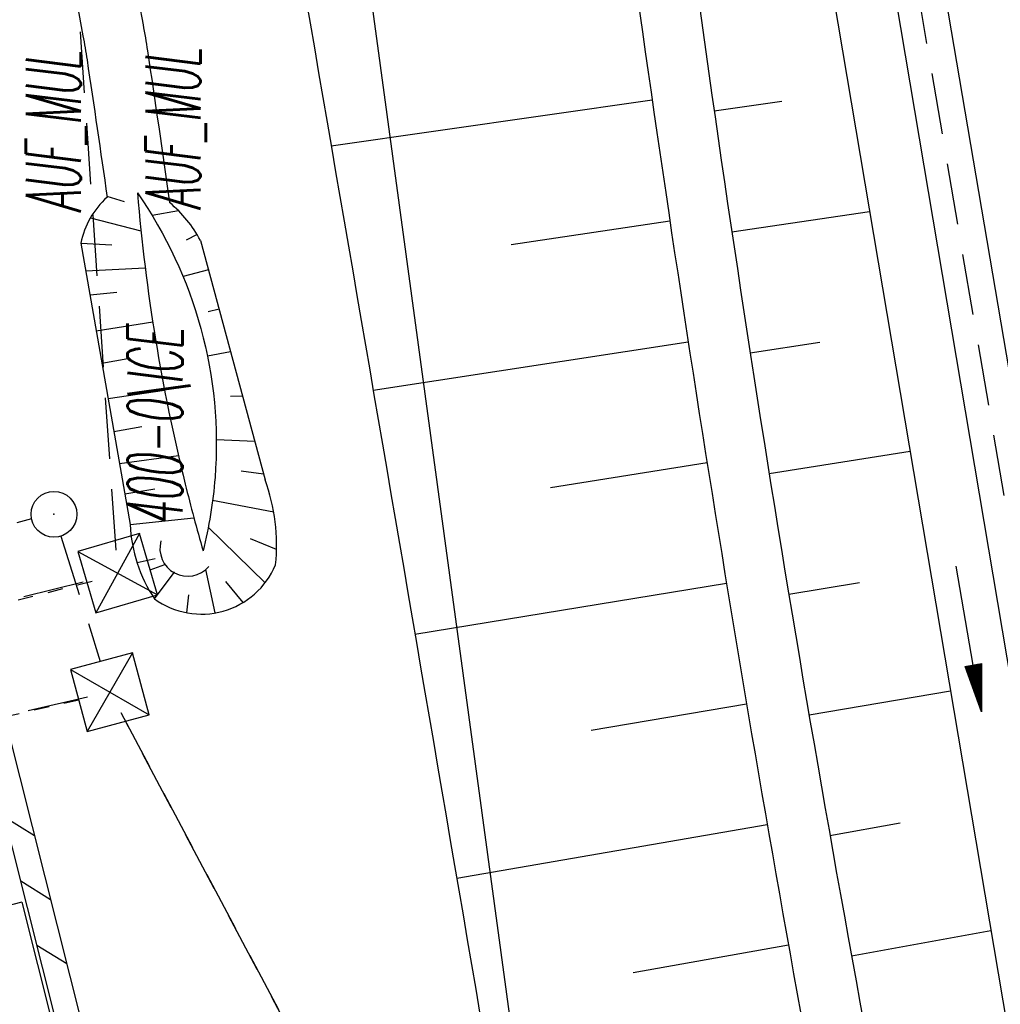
# Model space of a CAD drawing. Extents: x 447045 to 447634, y 442020 to 443192.
# Tile 30 of 82: x 447393 to 447425, y 442114 to 442146. Entities that reach past the tile are written whole.
import ezdxf

# ---------------------------------------------------------------- set-up
doc = ezdxf.new("R2010")
doc.units = 0
doc.header["$LTSCALE"] = 2
doc.header["$MEASUREMENT"] = 0
for name, pattern in [('AUSGEZOGEN', [0]), ('GESTRICH-X2', [1.5, 1, -0.5]), ('STRICHLINIEX2', [0.5, 0.25, -0.25])]:
    doc.linetypes.add(name, pattern=pattern)
doc.layers.get('0').update_dxf_attribs({"linetype": 'AUSGEZOGEN'})
for name, color, linetype in [('207-GRENZL-BAB', 7, 'AUSGEZOGEN'), ('ANMERKUNG', 7, 'CONTINUOUS'), ('BOESCHG', 250, 'AUSGEZOGEN'), ('DB-Durchlässe', 15, 'CONTINUOUS'), ('DB-Ingenieurbauwerke', 15, 'CONTINUOUS'), ('DURCHL', 200, 'GESTRICH-X2'), ('FBRTOP', 250, 'AUSGEZOGEN'), ('GRABEN', 250, 'AUSGEZOGEN'), ('KANAL', 7, 'GESTRICH-X2'), ('MULDE', 250, 'AUSGEZOGEN'), ('PFEIL', 7, 'CONTINUOUS'), ('PFEILTOP', 200, 'AUSGEZOGEN'), ('Rinne', 200, 'CONTINUOUS'), ('SCHSYMBOL', 200, 'AUSGEZOGEN')]:
    doc.layers.add(name, color=color, linetype=linetype)
doc.styles.add('ROMANS', font='romans.shx', dxfattribs={"width": 0.8})

# ---------------------------------------------------------------- blocks, each defined once
blk = doc.blocks.new('DL')
at = {"color": 0}
blk.add_arc((-0.311, 0.025), 0.91, 282.5363, 77.4637, dxfattribs=at)
blk.add_point((0.597, 0.003), dxfattribs=at)
blk = doc.blocks.new('SCHA-Q')
for p, q in [((-1.5, 1.5), (1.5, -1.5)), ((-1.5, -1.5), (1.5, 1.5)), ((1.5, 1.5), (-1.5, 1.5)), ((-1.5, 1.5), (-1.5, -1.5)), ((1.5, -1.5), (1.5, 1.5)), ((-1.5, -1.5), (1.5, -1.5))]:
    blk.add_line(p, q)
blk.add_point((0, 0))
blk = doc.blocks.new('GST')
at = {"color": 0}
blk.add_circle((0, 0), 0.75, dxfattribs=at)
blk.add_point((0, 0), dxfattribs=at)
blk = doc.blocks.new('10')
blk.add_blockref('GST', (0, 0))
blk = doc.blocks.new('PFEIL2')
at = {"color": 0}
for p, q in [((0.88, 0.002), (-2.401, -0.012)), ((0.881, -0.271), (0.879, 0.276)), ((0.879, 0.276), (2.429, 0.009)), ((0.911, 0.27), (0.879, 0.265)), ((0.965, 0.261), (0.879, 0.246)), ((1.019, 0.252), (0.879, 0.228)), ((1.073, 0.242), (0.879, 0.209)), ((1.127, 0.233), (0.879, 0.191)), ((1.181, 0.224), (0.879, 0.172)), ((1.235, 0.214), (0.879, 0.154)), ((1.289, 0.205), (0.879, 0.135)), ((1.343, 0.196), (0.879, 0.117)), ((1.397, 0.187), (0.879, 0.098)), ((1.451, 0.177), (0.879, 0.08)), ((1.505, 0.168), (0.879, 0.061)), ((1.559, 0.159), (0.88, 0.043)), ((1.613, 0.149), (0.88, 0.024)), ((1.668, 0.14), (0.88, 0.006)), ((1.722, 0.131), (0.88, -0.013)), ((1.776, 0.121), (0.88, -0.031)), ((1.83, 0.112), (0.88, -0.05)), ((1.884, 0.103), (0.88, -0.068)), ((1.938, 0.094), (0.88, -0.087)), ((1.992, 0.084), (0.88, -0.105)), ((2.046, 0.075), (0.88, -0.124)), ((2.1, 0.066), (0.88, -0.142)), ((2.154, 0.056), (0.88, -0.161)), ((2.208, 0.047), (0.88, -0.179)), ((2.262, 0.038), (0.881, -0.198)), ((2.316, 0.029), (0.881, -0.216)), ((2.37, 0.019), (0.881, -0.235)), ((2.424, 0.01), (0.881, -0.253)), ((2.429, 0.009), (0.881, -0.271))]:
    blk.add_line(p, q, dxfattribs=at)

msp = doc.modelspace()

# ---------------------------------------------------------------- linework, layer by layer
at = {"layer": '207-GRENZL-BAB', "flags": 128}
msp.add_lwpolyline([(447389.101, 442258.507), (447410.249, 442103.172)], dxfattribs=at)
at = {"layer": 'BOESCHG'}
for p, q in [((447403.053, 442141.654), (447413.553, 442143.166)), ((447415.58, 442142.801), (447417.792, 442143.119)), ((447395.718, 442140.011), (447396.278, 442139.838)), ((447395.177, 442139.304), (447396.829, 442138.877)), ((447398.057, 442139.538), (447397.194, 442139.381)), ((447416.159, 442138.843), (447420.665, 442139.515)), ((447408.936, 442138.434), (447414.133, 442139.208)), ((447398.663, 442138.763), (447398.311, 442138.576)), ((447394.865, 442138.474), (447395.875, 442138.418)), ((447395.023, 442137.572), (447396.968, 442137.665)), ((447399.036, 442137.598), (447398.209, 442137.384)), ((447395.162, 442136.78), (447396.043, 442136.867)), ((447399.384, 442136.311), (447399.023, 442136.227)), ((447395.369, 442135.603), (447397.213, 442135.902)), ((447404.425, 442133.667), (447414.732, 442135.253)), ((447416.759, 442134.888), (447419.043, 442135.241)), ((447399.759, 442134.919), (447399.005, 442134.78)), ((447395.553, 442134.55), (447396.405, 442134.698)), ((447395.757, 442133.392), (447397.6, 442133.671)), ((447400.151, 442133.469), (447399.757, 442133.456)), ((447395.946, 442132.314), (447396.86, 442132.473)), ((447400.55, 442131.988), (447399.295, 442132.037)), ((447417.38, 442130.937), (447421.989, 442131.674)), ((447396.129, 442131.269), (447398.053, 442131.532)), ((447410.23, 442130.488), (447415.35, 442131.301)), ((447400.838, 442130.923), (447400.112, 442131.014)), ((447396.303, 442130.276), (447397.288, 442130.444)), ((447401.173, 442129.672), (447399.174, 442130.056)), ((447396.479, 442129.274), (447398.56, 442129.491)), ((447400.888, 442127.361), (447399.032, 442129.181)), ((447401.264, 442128.453), (447400.413, 442128.805)), ((447396.701, 442128.028), (447397.292, 442128.16)), ((447397.274, 442126.841), (447397.911, 442127.699)), ((447399.255, 442126.379), (447398.949, 442127.797)), ((447400.175, 442126.723), (447399.605, 442127.408)), ((447405.794, 442125.683), (447415.987, 442127.352)), ((447418.022, 442126.989), (447420.336, 442127.371)), ((447398.326, 442126.387), (447398.397, 442126.975)), ((447418.685, 442123.044), (447423.312, 442123.834)), ((447411.56, 442122.549), (447416.643, 442123.406)), ((447407.161, 442117.699), (447417.318, 442119.464)), ((447419.369, 442119.103), (447421.671, 442119.509)), ((447420.074, 442115.165), (447424.636, 442115.994)), ((447412.928, 442114.616), (447418.012, 442115.524))]:
    msp.add_line(p, q, dxfattribs=at)
for points in [[(447343.805, 442564.695, 0.001937), (447347.533, 442538.982, 0.004276), (447349.366, 442527.354, 0.000221), (447355.781, 442488.931, -0.00118), (447356.97, 442481.722, -0.002103), (447361.377, 442453.867, 0.004452), (447363.52, 442440.722, 0.000314), (447368.216, 442413.556, -0.000101), (447382.825, 442329.248, -0.000052), (447388.959, 442293.787, 0.000063), (447393.99, 442264.703, 0.008534), (447398.413, 442241.519, -0.005165), (447405.977, 442203.264, -0.012619), (447414.719, 442148.983, 0.015149), (447422.229, 442103.803, 0.002881), (447423.628, 442096.931, -0.000329), (447423.834, 442095.944, -0.014194)], [(447363.313, 442434.859, 0.000267), (447367.667, 442409.69, -0.000125), (447381.643, 442329.044, -0.000031), (447388.036, 442292.082, 0.000041), (447392.808, 442264.499, 0.003207), (447396.519, 442243.845, -0.001616), (447404.012, 442202.894, -0.009356), (447413.236, 442145.386, 0.012826), (447420.255, 442103.481, 0.004034), (447421.496, 442097.351, -0.002898), (447423.242, 442088.821, -0.014157), (447429.081, 442054.361, 0.001903), (447430.477, 442044.692, 0.007789)], [(447355.601, 442433.736, -0.002326), (447361.102, 442405.191, -0.006223), (447362.976, 442394.489, -0.000213), (447373.764, 442327.821, -0.004745), (447374.219, 442324.821, -0.000158), (447376.621, 442307.859, 0.000088), (447380.909, 442277.558, 0.000171), (447386.246, 442239.98, 0.000486), (447388.143, 442226.749, 0.043487), (447390.283, 442217.623, -0.035626), (447393.067, 442206.533, -0.015589), (447395.491, 442189.771, 0.012811), (447398.326, 442169.361, 0.001759), (447400.41, 442157.014, -0.000419), (447409.304, 442105.155, -0.003399), (447413.908, 442077.025, -0.00132), (447419.243, 442042.377)]]:
    msp.add_lwpolyline(points, format="xyb", dxfattribs=at)
msp.add_lwpolyline([(447394.865, 442138.474), (447396.479, 442129.274)], dxfattribs=at)
at = {"layer": 'BOESCHG', "flags": 128}
msp.add_lwpolyline([(447398.776, 442138.562), (447400.888, 442130.736)], dxfattribs=at)
at = {"layer": 'BOESCHG'}
for centre, radius, start, end in [((447395.063, 442128.604), 6.203, 353.9339, 20.0985), ((447401.21, 442129.474), 4.736, 182.4159, 213.7745), ((447398.813, 442128.964), 2.622, 234.0502, 337.2353)]:
    msp.add_arc(centre, radius, start, end, dxfattribs=at)
at = {"layer": 'DB-Durchlässe', "linetype": 'STRICHLINIEX2'}
for p, q in [((447393.248, 442129.459), (447364.929, 442121.854)), ((447395.236, 442127.408), (447360.864, 442118.77)), ((447394.797, 442123.529), (447365.716, 442116.896))]:
    msp.add_line(p, q, dxfattribs=at)
at = {"layer": 'DB-Ingenieurbauwerke', "linetype": 'Continuous'}
for q in [(447380.518, 442113.798), (447412.109, 442040.906)]:
    msp.add_line((447392.93, 442116.916), q, dxfattribs=at)
at = {"layer": 'DURCHL'}
for p, q in [((447394.208, 442128.892), (447395.499, 442124.789)), ((447397.132, 442127.794), (447397.612, 442127.969)), ((447409.073, 442098.819), (447396.32, 442122.836))]:
    msp.add_line(p, q, dxfattribs=at)
at = {"layer": 'FBRTOP', "color": 0}
msp.add_lwpolyline([(447358.947, 442729.413, 0.000005), (447365.209, 442692.439, -0.000003), (447371.47, 442655.466, -0.000003), (447379.818, 442606.167, 0.000003), (447388.166, 442556.869), (447409.037, 442433.624), (447425.734, 442335.028, -0.000003), (447426.43, 442330.92, -0.000001), (447429.908, 442310.379)], format="xyb", dxfattribs=at)
at = {"layer": 'FBRTOP', "color": 0, "const_width": 0.5}
for points in [[(447355.989, 442728.912, 0.000005), (447362.251, 442691.939, -0.000003), (447368.512, 442654.965, -0.000003), (447376.86, 442605.667, 0.000003), (447385.208, 442556.368), (447406.079, 442433.124), (447422.776, 442334.528, -0.000003), (447423.472, 442330.419, -0.000001), (447426.95, 442309.878)], [(447328.383, 442724.238, 0.000005), (447334.644, 442687.263, -0.000003), (447340.906, 442650.289, -0.000003), (447349.254, 442600.991, 0.000003), (447357.602, 442551.694), (447378.473, 442428.448), (447395.17, 442329.852, -0.000003), (447395.865, 442325.744, -0.000001), (447399.344, 442305.204)]]:
    msp.add_lwpolyline(points, format="xyb", dxfattribs=at)
at = {"layer": 'FBRTOP', "flags": 128}
msp.add_lwpolyline([(447350.902, 442573.141), (447355.051, 442548.716), (447363.353, 442499.554), (447367.525, 442474.861), (447371.681, 442450.252), (447375.843, 442425.73), (447379.973, 442401.159), (447384.141, 442376.598), (447388.327, 442352.194), (447392.465, 442327.531), (447396.704, 442302.638), (447400.869, 442278.102), (447405.015, 442253.452), (447409.132, 442229.038), (447413.319, 442204.418), (447417.506, 442179.754), (447421.684, 442155.176), (447425.875, 442130.448), (447427.859, 442118.387), (447430.016, 442106.04), (447432.095, 442093.822), (447434.128, 442081.739), (447436.221, 442069.281), (447438.331, 442056.993), (447440.074, 442046.67)], dxfattribs=at)
at = {"layer": 'FBRTOP', "const_width": 0.5}
msp.add_lwpolyline([(447398.849, 442404.416, -0.000026), (447404.352, 442372.083, -0.000052), (447407.1, 442355.919), (447415.36, 442307.308, -0.000099), (447419.675, 442281.768, 0.000025), (447423.99, 442256.228, 0.000001), (447428.116, 442231.814, -0.000002), (447432.242, 442207.401, -0.000028), (447436.378, 442182.922, 0.000056), (447440.513, 442158.444, 0.000309), (447444.646, 442134.089, -0.000068), (447448.779, 442109.733, -0.000049), (447453.201, 442083.639, -0.000054), (447457.188, 442060.08, -0.000254), (447458.798, 442050.53, 0.000203)], format="xyb", dxfattribs=at)
at = {"layer": 'GRABEN', "flags": 128}
for points in [[(447396.713, 442140.116, -0.086114), (447398.79, 442135.682, -0.086114), (447399.252, 442130.808, -0.021236), (447399.107, 442129.6, -0.021236), (447398.86, 442128.41)], [(447396.713, 442140.116, 0.019883), (447397.305, 442135.324, 0.019883), (447398.277, 442130.595, 0.004655), (447398.558, 442129.5, 0.004655), (447398.86, 442128.41)]]:
    msp.add_lwpolyline(points, format="xyb", dxfattribs=at)
at = {"layer": 'GRABEN'}
for centre, radius, start, end in [((447397.523, 442137.949), 2.71, 131.6336, 168.8284), ((447395.214, 442136.692), 4.023, 27.7064, 50.5902)]:
    msp.add_arc(centre, radius, start, end, dxfattribs=at)
at = {"layer": 'KANAL'}
for p, q in [((447396.019, 442128.429), (447390.566, 442207.34)), ((447421.688, 442149.938), (447429.813, 442102.406)), ((447360.97, 442118.947), (447395.343, 442127.5)), ((447395.084, 442123.62), (447365.381, 442116.854)), ((447396.167, 442123.125), (447409.073, 442098.819))]:
    msp.add_line(p, q, dxfattribs=at)
at = {"layer": 'MULDE'}
for points in [[(447347.353, 442572.54), (447366.986, 442453.852), (447387.462, 442330.684), (447409.355, 442206.521), (447427.419, 442099.505), (447436.387, 442045.91)], [(447412.611, 442199.247), (447429.391, 442099.837), (447438.347, 442046.314)]]:
    msp.add_lwpolyline(points, dxfattribs=at)
at = {"layer": 'MULDE', "flags": 128}
for points in [[(447375.9, 442241.783, 0.000536), (447380.397, 442221.72, 0.001185), (447382.462, 442212.652, 0.000289), (447389.667, 442181.447, -0.001322), (447391.229, 442174.615, -0.007292), (447392.389, 442169.112, -0.001706), (447396.897, 442145.622, -0.009288), (447397.041, 442144.767, -0.001867), (447397.768, 442139.8, -0.001695)], [(447373.948, 442241.347, 0.000536), (447378.446, 442221.28, 0.001185), (447380.514, 442212.204, 0.000289), (447387.719, 442180.995, -0.001322), (447389.279, 442174.175, -0.007292), (447390.426, 442168.729, -0.001706), (447394.931, 442145.252, -0.009288), (447395.064, 442144.47, -0.001695), (447395.723, 442139.974, -0.001695)]]:
    msp.add_lwpolyline(points, format="xyb", dxfattribs=at)
at = {"layer": 'PFEILTOP'}
for p, q in [((447392.367, 442119.706), (447393.345, 442119.098)), ((447392.895, 442117.612), (447393.873, 442117.004)), ((447393.423, 442115.518), (447394.401, 442114.91))]:
    msp.add_line(p, q, dxfattribs=at)
at = {"layer": 'Rinne'}
for points in [[(447412.214, 442040.928), (447412.091, 442041.414, -0.000168), (447412.091, 442041.414), (447399.881, 442089.912), (447390.854, 442125.704), (447390.629, 442126.706), (447378.766, 442173.887), (447378.421, 442175.23), (447372.094, 442200.464), (447340.024, 442328.149), (447334.51, 442350.217, -0.000106), (447334.51, 442350.217), (447320.399, 442406.796), (447320.173, 442407.651), (447309.096, 442451.495), (447305.636, 442465.472), (447291.034, 442523.413), (447290.99, 442524.107), (447290.805, 442524.816), (447282.432, 442560.66)], [(447412.998, 442041.089), (447412.867, 442041.61), (447400.657, 442090.108, 0.000106), (447400.657, 442090.108), (447391.632, 442125.89), (447391.573, 442126.154)]]:
    msp.add_lwpolyline(points, format="xyb", dxfattribs=at)

# ---------------------------------------------------------------- block references
at = {"layer": 'PFEIL', "rotation": 279.6779000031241}
msp.add_blockref('PFEIL2', (447423.909, 442125.543), dxfattribs=at)
at = {"layer": 'SCHSYMBOL'}
for name, p, rotation in [('10', (447393.983, 442129.607), 279.6116), ('DL', (447398.19, 442128.227), 241.8668092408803)]:
    msp.add_blockref(name, p, dxfattribs=dict(at, rotation=rotation))
at = {"layer": 'SCHSYMBOL', "zscale": 0.7}
for p, xscale, yscale, rotation in [((447396.071, 442127.681), 0.6999999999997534, 0.6999999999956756, 286.273299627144), ((447395.815, 442123.787), 0.6999999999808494, 0.6999999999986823, 285.0589808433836)]:
    msp.add_blockref('SCHA-Q', p, dxfattribs=dict(at, xscale=xscale, yscale=yscale, rotation=rotation))

# ---------------------------------------------------------------- texts
at = {"layer": 'ANMERKUNG', "style": 'ROMANS', "oblique": 7, "width": 0.5}
for s, p in [('AUF_MUL', (447394.865, 442139.474)), ('AUF_MUL', (447398.776, 442139.562)), ('400-0\\ICE', (447398.19, 442129.227))]:
    msp.add_text(s, height=1.8, rotation=90, dxfattribs=at).set_placement(p)

doc.saveas('drawing.dxf')
